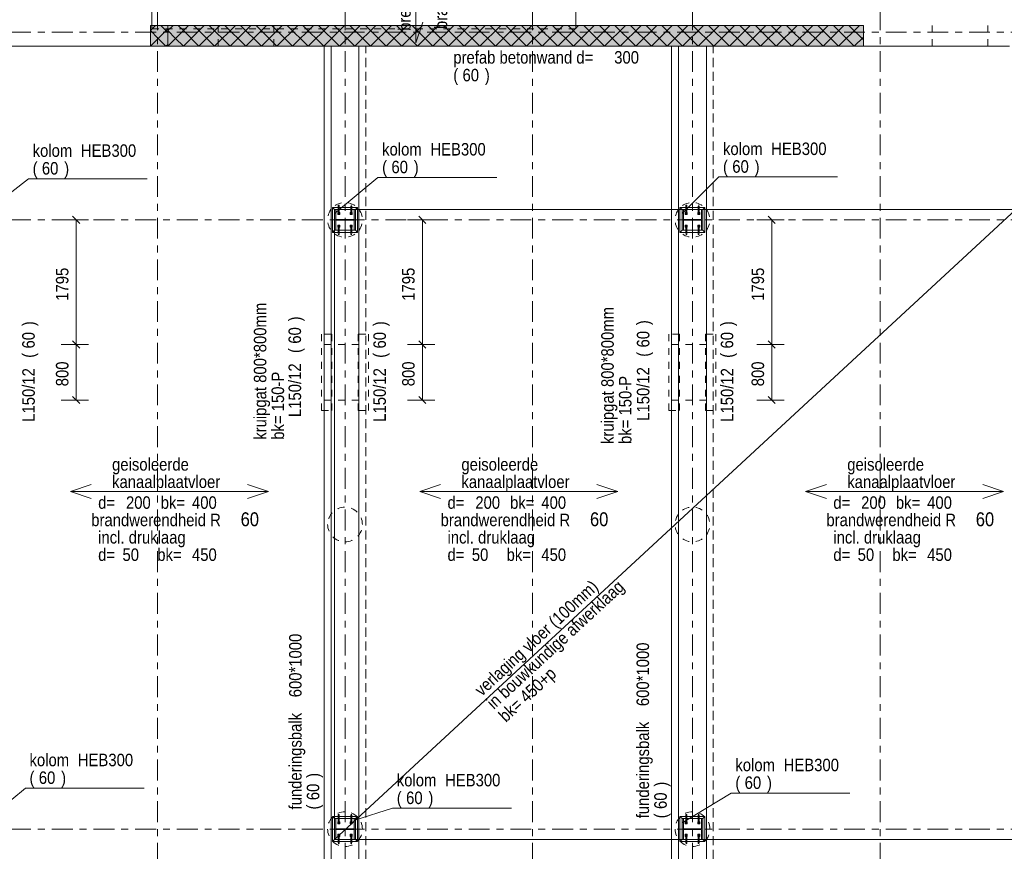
# Model space of a CAD drawing. Header units: millimetres. Extents: x -931 to -90, y -1411 to -817.
# Tile 41 of 63: x -709 to -567, y -1059 to -939. Entities that reach past the tile are written whole.
import ezdxf

# ---------------------------------------------------------------- set-up
doc = ezdxf.new("R2010")
doc.units = ezdxf.units.MM
for name, pattern in [('XKITLINE00', [0]), ('XKITLINE01', [4, 1, -1, 1, -1]), ('XKITLINE03', [6, 3, -1, 1, -1])]:
    doc.linetypes.add(name, pattern=pattern)
for name, color, linetype, lineweight in [('Grafisch object', 3, 'Continuous', 0), ('Offset', 4, 'Continuous', 0), ('Onderdeel', 2, 'Continuous', 0), ('Onderdeel label', 2, 'Continuous', 0), ('Stramien', 4, 'Continuous', 0), ('Tekst', 7, 'Continuous', 0)]:
    doc.layers.add(name, color=color, linetype=linetype, lineweight=lineweight)
doc.styles.add('ARIAL', font='arial.ttf')

msp = doc.modelspace()

# ---------------------------------------------------------------- hatches: boundary and pattern name
at = {"layer": 'Onderdeel'}
for points in [[(-687.82, -943.32), (-690.32, -943.32), (-690.32, -940.32), (-687.82, -940.32)], [(-587.72, -943.32), (-687.82, -943.32), (-687.82, -940.32), (-587.72, -940.32)], [(-663.62, -969.81), (-663.81, -969.81), (-663.81, -966.81), (-663.62, -966.81), (-663.62, -968.26), (-661, -968.26), (-661, -966.81), (-660.81, -966.81), (-660.81, -969.81), (-661, -969.81), (-661, -968.37), (-663.62, -968.37)], [(-613.62, -969.81), (-613.81, -969.81), (-613.81, -966.81), (-613.62, -966.81), (-613.62, -968.26), (-611, -968.26), (-611, -966.81), (-610.81, -966.81), (-610.81, -969.81), (-611, -969.81), (-611, -968.37), (-613.62, -968.37)], [(-663.62, -1057.51), (-663.81, -1057.51), (-663.81, -1054.51), (-663.62, -1054.51), (-663.62, -1055.96), (-661, -1055.96), (-661, -1054.51), (-660.81, -1054.51), (-660.81, -1057.51), (-661, -1057.51), (-661, -1056.07), (-663.62, -1056.07)], [(-613.62, -1057.51), (-613.81, -1057.51), (-613.81, -1054.51), (-613.62, -1054.51), (-613.62, -1055.96), (-611, -1055.96), (-611, -1054.51), (-610.81, -1054.51), (-610.81, -1057.51), (-611, -1057.51), (-611, -1056.07), (-613.62, -1056.07)]]:
    msp.add_hatch(color=256, dxfattribs=at).paths.add_polyline_path(points, flags=17)

# ---------------------------------------------------------------- linework, layer by layer
at = {"layer": 'Grafisch object', "linetype": 'XKITLINE00', "lineweight": 0}
for p, q in [((-663.82, -1057.52), (-565.76, -966.81)), ((-565.76, -966.81), (-663.82, -966.81)), ((-663.82, -966.81), (-663.82, -1057.52)), ((-663.82, -1057.52), (-565.76, -1057.52))]:
    msp.add_line(p, q, dxfattribs=at)
at = {"layer": 'Offset', "linetype": 'XKITLINE00', "lineweight": 0}
for p, q in [((-703.16, -968.31), (-699.2, -968.31)), ((-701.51, -967.8), (-700.49, -968.82)), ((-701, -986.26), (-701, -968.31)), ((-653.34, -968.31), (-649.38, -968.31)), ((-651.69, -967.8), (-650.67, -968.82)), ((-651.18, -986.26), (-651.18, -968.31)), ((-603.06, -968.31), (-599.1, -968.31)), ((-601.41, -967.8), (-600.39, -968.82)), ((-600.9, -986.26), (-600.9, -968.31)), ((-701.51, -985.75), (-700.49, -986.77)), ((-701.51, -985.75), (-700.49, -986.77)), ((-651.69, -985.75), (-650.67, -986.77)), ((-651.69, -985.75), (-650.67, -986.77)), ((-601.41, -985.75), (-600.39, -986.77)), ((-601.41, -985.75), (-600.39, -986.77)), ((-703.16, -986.26), (-699.2, -986.26)), ((-703.16, -986.26), (-699.2, -986.26)), ((-701, -994.26), (-701, -986.26)), ((-653.34, -986.26), (-649.38, -986.26)), ((-653.34, -986.26), (-649.38, -986.26)), ((-651.18, -994.26), (-651.18, -986.26)), ((-603.06, -986.26), (-599.1, -986.26)), ((-603.06, -986.26), (-599.1, -986.26)), ((-600.9, -994.26), (-600.9, -986.26)), ((-703.16, -994.26), (-699.2, -994.26)), ((-701.51, -993.75), (-700.49, -994.77)), ((-653.34, -994.26), (-649.38, -994.26)), ((-651.69, -993.75), (-650.67, -994.77)), ((-603.06, -994.26), (-599.1, -994.26)), ((-601.41, -993.75), (-600.39, -994.77))]:
    msp.add_line(p, q, dxfattribs=at)
at = {"layer": 'Offset'}
for p in [(-701, -968.31), (-651.18, -968.31), (-600.9, -968.31), (-701, -986.26), (-701, -986.26), (-651.18, -986.26), (-651.18, -986.26), (-600.9, -986.26), (-600.9, -986.26), (-701, -994.26), (-651.18, -994.26), (-600.9, -994.26)]:
    msp.add_point(p, dxfattribs=at)
at = {"layer": 'Onderdeel', "linetype": 'XKITLINE00', "lineweight": 0}
for p, q in [((-690.12, -940.32), (-690.12, -918.31)), ((-629.1, -940.32), (-629.1, -918.31)), ((-690.32, -941.07), (-689.56, -940.32)), ((-690.32, -943.32), (-690.32, -940.32)), ((-687.82, -940.32), (-690.32, -940.32)), ((-688.07, -941.07), (-688.83, -940.32)), ((-687.82, -943.32), (-684.82, -940.32)), ((-687.82, -941.07), (-687.06, -940.32)), ((-687.82, -943.32), (-687.82, -940.32)), ((-687.82, -940.32), (-587.72, -940.32)), ((-687.82, -940.32), (-687.82, -943.32)), ((-685.57, -941.07), (-686.33, -940.32)), ((-685.57, -943.32), (-682.57, -940.32)), ((-681.08, -943.32), (-684.08, -940.32)), ((-683.33, -943.32), (-680.33, -940.32)), ((-678.84, -943.32), (-681.84, -940.32)), ((-681.08, -943.32), (-678.08, -940.32)), ((-676.59, -943.32), (-679.59, -940.32)), ((-678.84, -943.32), (-675.84, -940.32)), ((-674.35, -943.32), (-677.35, -940.32)), ((-676.59, -943.32), (-673.59, -940.32)), ((-672.1, -943.32), (-675.1, -940.32)), ((-674.35, -943.32), (-671.35, -940.32)), ((-669.86, -943.32), (-672.86, -940.32)), ((-672.1, -943.32), (-669.1, -940.32)), ((-667.61, -943.32), (-670.61, -940.32)), ((-669.86, -943.32), (-666.86, -940.32)), ((-665.37, -943.32), (-668.37, -940.32)), ((-667.61, -943.32), (-664.61, -940.32)), ((-663.12, -943.32), (-666.12, -940.32)), ((-665.37, -943.32), (-662.37, -940.32)), ((-660.88, -943.32), (-663.88, -940.32)), ((-663.12, -943.32), (-660.12, -940.32)), ((-658.63, -943.32), (-661.63, -940.32)), ((-660.88, -943.32), (-657.88, -940.32)), ((-656.38, -943.32), (-659.38, -940.32)), ((-658.63, -943.32), (-655.63, -940.32)), ((-654.14, -943.32), (-657.14, -940.32)), ((-656.38, -943.32), (-653.38, -940.32)), ((-651.89, -943.32), (-654.89, -940.32)), ((-654.14, -943.32), (-651.14, -940.32)), ((-649.65, -943.32), (-652.65, -940.32)), ((-651.89, -943.32), (-648.89, -940.32)), ((-647.4, -943.32), (-650.4, -940.32)), ((-649.65, -943.32), (-646.65, -940.32)), ((-645.16, -943.32), (-648.16, -940.32)), ((-647.4, -943.32), (-644.4, -940.32)), ((-642.91, -943.32), (-645.91, -940.32)), ((-645.16, -943.32), (-642.16, -940.32)), ((-640.67, -943.32), (-643.67, -940.32)), ((-642.91, -943.32), (-639.91, -940.32)), ((-638.42, -943.32), (-641.42, -940.32)), ((-640.67, -943.32), (-637.67, -940.32)), ((-636.18, -943.32), (-639.18, -940.32)), ((-638.42, -943.32), (-635.42, -940.32)), ((-633.93, -943.32), (-636.93, -940.32)), ((-636.18, -943.32), (-633.18, -940.32)), ((-631.69, -943.32), (-634.69, -940.32)), ((-633.93, -943.32), (-630.93, -940.32)), ((-629.44, -943.32), (-632.44, -940.32)), ((-631.69, -943.32), (-628.69, -940.32)), ((-627.2, -943.32), (-630.2, -940.32)), ((-629.44, -943.32), (-626.44, -940.32)), ((-624.95, -943.32), (-627.95, -940.32)), ((-627.2, -943.32), (-624.2, -940.32)), ((-622.71, -943.32), (-625.71, -940.32)), ((-624.95, -943.32), (-621.95, -940.32)), ((-620.46, -943.32), (-623.46, -940.32)), ((-622.71, -943.32), (-619.71, -940.32)), ((-618.22, -943.32), (-621.22, -940.32)), ((-620.46, -943.32), (-617.46, -940.32)), ((-615.97, -943.32), (-618.97, -940.32)), ((-618.22, -943.32), (-615.22, -940.32)), ((-613.73, -943.32), (-616.73, -940.32)), ((-615.97, -943.32), (-612.97, -940.32)), ((-611.48, -943.32), (-614.48, -940.32)), ((-613.73, -943.32), (-610.73, -940.32)), ((-609.24, -943.32), (-612.24, -940.32)), ((-611.48, -943.32), (-608.48, -940.32)), ((-606.99, -943.32), (-609.99, -940.32)), ((-609.24, -943.32), (-606.24, -940.32)), ((-604.75, -943.32), (-607.75, -940.32)), ((-606.99, -943.32), (-603.99, -940.32)), ((-602.5, -943.32), (-605.5, -940.32)), ((-604.75, -943.32), (-601.75, -940.32)), ((-600.26, -943.32), (-603.26, -940.32)), ((-602.5, -943.32), (-599.5, -940.32)), ((-598.01, -943.32), (-601.01, -940.32)), ((-600.26, -943.32), (-597.26, -940.32)), ((-595.77, -943.32), (-598.77, -940.32)), ((-598.01, -943.32), (-595.01, -940.32)), ((-593.52, -943.32), (-596.52, -940.32)), ((-595.77, -943.32), (-592.77, -940.32)), ((-591.28, -943.32), (-594.28, -940.32)), ((-593.52, -943.32), (-590.52, -940.32)), ((-589.03, -943.32), (-592.03, -940.32)), ((-591.28, -943.32), (-588.28, -940.32)), ((-587.72, -942.38), (-589.79, -940.32)), ((-587.72, -940.32), (-587.72, -943.32)), ((-690.32, -943.32), (-687.82, -940.82)), ((-689.19, -942.19), (-690.32, -941.07)), ((-688.07, -943.32), (-689.19, -942.19)), ((-687.82, -941.33), (-688.07, -941.07)), ((-686.69, -942.19), (-687.82, -941.07)), ((-685.57, -943.32), (-686.69, -942.19)), ((-683.33, -943.32), (-685.57, -941.07)), ((-589.03, -943.32), (-587.72, -942)), ((-710.84, -943.32), (-690.32, -943.32)), ((-690.32, -943.32), (-690.32, -943.32)), ((-690.32, -943.32), (-690.32, -943.32)), ((-690.32, -943.32), (-690.32, -943.32)), ((-690.32, -943.32), (-687.82, -943.32)), ((-688.07, -943.32), (-687.82, -943.06)), ((-687.82, -943.32), (-687.82, -943.32)), ((-687.82, -943.32), (-687.82, -943.32)), ((-687.82, -943.32), (-687.82, -943.32)), ((-687.82, -943.32), (-587.72, -943.32)), ((-664.31, -943.32), (-664.31, -1069.01)), ((-660.31, -1069.01), (-660.31, -943.32)), ((-660.31, -943.32), (-660.31, -1069.01)), ((-614.31, -943.32), (-614.31, -1069.01)), ((-610.31, -943.32), (-610.31, -1069.01)), ((-610.31, -1069.01), (-610.31, -943.32)), ((-587.72, -943.32), (-566.7, -943.32)), ((-664.11, -970.11), (-664.11, -966.51)), ((-664.11, -966.51), (-660.51, -966.51)), ((-664.11, -966.51), (-663.81, -966.81)), ((-663.81, -969.81), (-663.81, -966.81)), ((-663.81, -966.81), (-663.62, -966.81)), ((-663.62, -966.81), (-663.62, -968.26)), ((-663.62, -966.81), (-661, -966.81)), ((-663.36, -967.56), (-663.36, -967.26)), ((-663.06, -967.26), (-663.36, -967.26)), ((-663.36, -967.56), (-663.06, -967.56)), ((-663.35, -967.53), (-663.35, -967.29)), ((-663.08, -967.29), (-663.35, -967.29)), ((-663.35, -967.53), (-663.08, -967.53)), ((-663.29, -967.49), (-663.29, -967.33)), ((-663.13, -967.33), (-663.29, -967.33)), ((-663.29, -967.49), (-663.13, -967.49)), ((-663.13, -967.49), (-663.13, -967.33)), ((-663.08, -967.53), (-663.08, -967.29)), ((-663.06, -967.56), (-663.06, -967.26)), ((-661.26, -967.26), (-661.56, -967.26)), ((-661.56, -967.26), (-661.56, -967.56)), ((-661.56, -967.56), (-661.26, -967.56)), ((-661.28, -967.29), (-661.55, -967.29)), ((-661.55, -967.29), (-661.55, -967.53)), ((-661.55, -967.53), (-661.28, -967.53)), ((-661.49, -967.49), (-661.49, -967.33)), ((-661.49, -967.33), (-661.33, -967.33)), ((-661.49, -967.49), (-661.33, -967.49)), ((-661.33, -967.49), (-661.33, -967.33)), ((-661.28, -967.53), (-661.28, -967.29)), ((-661.26, -967.56), (-661.26, -967.26)), ((-661, -968.26), (-661, -966.81)), ((-661, -966.81), (-660.81, -966.81)), ((-660.81, -966.81), (-660.51, -966.51)), ((-660.81, -966.81), (-660.81, -969.81)), ((-660.51, -966.51), (-660.51, -970.11)), ((-614.11, -970.11), (-614.11, -966.51)), ((-614.11, -966.51), (-610.51, -966.51)), ((-614.11, -966.51), (-613.81, -966.81)), ((-613.81, -969.81), (-613.81, -966.81)), ((-613.81, -966.81), (-613.62, -966.81)), ((-613.62, -966.81), (-613.62, -968.26)), ((-613.62, -966.81), (-611, -966.81)), ((-613.36, -967.56), (-613.36, -967.26)), ((-613.06, -967.26), (-613.36, -967.26)), ((-613.36, -967.56), (-613.06, -967.56)), ((-613.35, -967.53), (-613.35, -967.29)), ((-613.08, -967.29), (-613.35, -967.29)), ((-613.35, -967.53), (-613.08, -967.53)), ((-613.29, -967.49), (-613.29, -967.33)), ((-613.13, -967.33), (-613.29, -967.33)), ((-613.29, -967.49), (-613.13, -967.49)), ((-613.13, -967.49), (-613.13, -967.33)), ((-613.08, -967.53), (-613.08, -967.29)), ((-613.06, -967.56), (-613.06, -967.26)), ((-611.26, -967.26), (-611.56, -967.26)), ((-611.56, -967.26), (-611.56, -967.56)), ((-611.56, -967.56), (-611.26, -967.56)), ((-611.28, -967.29), (-611.55, -967.29)), ((-611.55, -967.29), (-611.55, -967.53)), ((-611.55, -967.53), (-611.28, -967.53)), ((-611.49, -967.49), (-611.49, -967.33)), ((-611.49, -967.33), (-611.33, -967.33)), ((-611.49, -967.49), (-611.33, -967.49)), ((-611.33, -967.49), (-611.33, -967.33)), ((-611.28, -967.53), (-611.28, -967.29)), ((-611.26, -967.56), (-611.26, -967.26)), ((-611, -968.26), (-611, -966.81)), ((-611, -966.81), (-610.81, -966.81)), ((-610.81, -966.81), (-610.51, -966.51)), ((-610.81, -966.81), (-610.81, -969.81)), ((-610.51, -966.51), (-610.51, -970.11)), ((-663.62, -968.26), (-661, -968.26)), ((-661, -968.37), (-663.62, -968.37)), ((-663.62, -968.37), (-663.62, -969.81)), ((-663.06, -969.06), (-663.36, -969.06)), ((-663.36, -969.06), (-663.36, -969.36)), ((-663.08, -969.09), (-663.35, -969.09)), ((-663.35, -969.09), (-663.35, -969.33)), ((-663.08, -969.33), (-663.08, -969.09)), ((-663.06, -969.36), (-663.06, -969.06)), ((-661.56, -969.36), (-661.56, -969.06)), ((-661.26, -969.06), (-661.56, -969.06)), ((-661.55, -969.33), (-661.55, -969.09)), ((-661.28, -969.09), (-661.55, -969.09)), ((-661.28, -969.33), (-661.28, -969.09)), ((-661.26, -969.36), (-661.26, -969.06)), ((-661, -969.81), (-661, -968.37)), ((-613.62, -968.26), (-611, -968.26)), ((-611, -968.37), (-613.62, -968.37)), ((-613.62, -968.37), (-613.62, -969.81)), ((-613.06, -969.06), (-613.36, -969.06)), ((-613.36, -969.06), (-613.36, -969.36)), ((-613.08, -969.09), (-613.35, -969.09)), ((-613.35, -969.09), (-613.35, -969.33)), ((-613.08, -969.33), (-613.08, -969.09)), ((-613.06, -969.36), (-613.06, -969.06)), ((-611.56, -969.36), (-611.56, -969.06)), ((-611.26, -969.06), (-611.56, -969.06)), ((-611.55, -969.33), (-611.55, -969.09)), ((-611.28, -969.09), (-611.55, -969.09)), ((-611.28, -969.33), (-611.28, -969.09)), ((-611.26, -969.36), (-611.26, -969.06)), ((-611, -969.81), (-611, -968.37)), ((-664.11, -970.11), (-663.81, -969.81)), ((-660.51, -970.11), (-664.11, -970.11)), ((-663.62, -969.81), (-663.81, -969.81)), ((-663.62, -969.81), (-661, -969.81)), ((-663.36, -969.36), (-663.06, -969.36)), ((-663.35, -969.33), (-663.08, -969.33)), ((-663.29, -969.13), (-663.13, -969.13)), ((-663.29, -969.29), (-663.29, -969.13)), ((-663.29, -969.29), (-663.13, -969.29)), ((-663.13, -969.29), (-663.13, -969.13)), ((-661.56, -969.36), (-661.26, -969.36)), ((-661.55, -969.33), (-661.28, -969.33)), ((-661.49, -969.13), (-661.33, -969.13)), ((-661.49, -969.29), (-661.49, -969.13)), ((-661.33, -969.29), (-661.49, -969.29)), ((-661.33, -969.29), (-661.33, -969.13)), ((-660.81, -969.81), (-661, -969.81)), ((-660.81, -969.81), (-660.51, -970.11)), ((-614.11, -970.11), (-613.81, -969.81)), ((-610.51, -970.11), (-614.11, -970.11)), ((-613.62, -969.81), (-613.81, -969.81)), ((-613.62, -969.81), (-611, -969.81)), ((-613.36, -969.36), (-613.06, -969.36)), ((-613.35, -969.33), (-613.08, -969.33)), ((-613.29, -969.13), (-613.13, -969.13)), ((-613.29, -969.29), (-613.29, -969.13)), ((-613.29, -969.29), (-613.13, -969.29)), ((-613.13, -969.29), (-613.13, -969.13)), ((-611.56, -969.36), (-611.26, -969.36)), ((-611.55, -969.33), (-611.28, -969.33)), ((-611.49, -969.13), (-611.33, -969.13)), ((-611.49, -969.29), (-611.49, -969.13)), ((-611.33, -969.29), (-611.49, -969.29)), ((-611.33, -969.29), (-611.33, -969.13)), ((-610.81, -969.81), (-611, -969.81)), ((-610.81, -969.81), (-610.51, -970.11)), ((-660.31, -984.76), (-660.31, -984.76)), ((-660.31, -986.36), (-660.31, -984.76)), ((-610.31, -984.76), (-610.31, -984.76)), ((-660.31, -995.76), (-660.31, -995.76)), ((-610.31, -995.76), (-610.31, -995.76)), ((-664.11, -1057.81), (-664.11, -1054.21)), ((-664.11, -1054.21), (-660.51, -1054.21)), ((-664.11, -1054.21), (-663.81, -1054.51)), ((-663.81, -1057.51), (-663.81, -1054.51)), ((-663.81, -1057.51), (-663.81, -1054.51)), ((-663.62, -1054.51), (-663.81, -1054.51)), ((-663.81, -1057.51), (-663.81, -1054.51)), ((-663.62, -1055.96), (-663.62, -1054.51)), ((-663.62, -1054.51), (-661, -1054.51)), ((-663.36, -1055.26), (-663.36, -1054.96)), ((-663.06, -1054.96), (-663.36, -1054.96)), ((-663.36, -1055.26), (-663.06, -1055.26)), ((-663.35, -1055.23), (-663.35, -1054.99)), ((-663.08, -1054.99), (-663.35, -1054.99)), ((-663.35, -1055.23), (-663.08, -1055.23)), ((-663.29, -1055.19), (-663.29, -1055.03)), ((-663.13, -1055.03), (-663.29, -1055.03)), ((-663.29, -1055.19), (-663.13, -1055.19)), ((-663.13, -1055.19), (-663.13, -1055.03)), ((-663.08, -1055.23), (-663.08, -1054.99)), ((-663.06, -1055.26), (-663.06, -1054.96)), ((-661.26, -1054.96), (-661.56, -1054.96)), ((-661.56, -1054.96), (-661.56, -1055.26)), ((-661.56, -1055.26), (-661.26, -1055.26)), ((-661.28, -1054.99), (-661.55, -1054.99)), ((-661.55, -1054.99), (-661.55, -1055.23)), ((-661.55, -1055.23), (-661.28, -1055.23)), ((-661.49, -1055.19), (-661.49, -1055.03)), ((-661.49, -1055.03), (-661.33, -1055.03)), ((-661.49, -1055.19), (-661.33, -1055.19)), ((-661.33, -1055.19), (-661.33, -1055.03)), ((-661.28, -1055.23), (-661.28, -1054.99)), ((-661.26, -1055.26), (-661.26, -1054.96)), ((-661, -1055.96), (-661, -1054.51)), ((-661, -1055.96), (-661, -1054.51)), ((-661, -1054.51), (-660.81, -1054.51)), ((-660.81, -1054.51), (-660.51, -1054.21)), ((-660.81, -1054.51), (-660.81, -1057.51)), ((-660.51, -1054.21), (-660.51, -1057.81)), ((-614.11, -1057.81), (-614.11, -1054.21)), ((-614.11, -1054.21), (-610.51, -1054.21)), ((-614.11, -1054.21), (-613.81, -1054.51)), ((-613.81, -1057.51), (-613.81, -1054.51)), ((-613.81, -1054.51), (-613.62, -1054.51)), ((-613.62, -1054.51), (-613.62, -1055.96)), ((-613.62, -1054.51), (-611, -1054.51)), ((-613.36, -1055.26), (-613.36, -1054.96)), ((-613.06, -1054.96), (-613.36, -1054.96)), ((-613.36, -1055.26), (-613.06, -1055.26)), ((-613.35, -1055.23), (-613.35, -1054.99)), ((-613.08, -1054.99), (-613.35, -1054.99)), ((-613.35, -1055.23), (-613.08, -1055.23)), ((-613.29, -1055.19), (-613.29, -1055.03)), ((-613.13, -1055.03), (-613.29, -1055.03)), ((-613.29, -1055.19), (-613.13, -1055.19)), ((-613.13, -1055.19), (-613.13, -1055.03)), ((-613.08, -1055.23), (-613.08, -1054.99)), ((-613.06, -1055.26), (-613.06, -1054.96)), ((-611.26, -1054.96), (-611.56, -1054.96)), ((-611.56, -1054.96), (-611.56, -1055.26)), ((-611.56, -1055.26), (-611.26, -1055.26)), ((-611.28, -1054.99), (-611.55, -1054.99)), ((-611.55, -1054.99), (-611.55, -1055.23)), ((-611.55, -1055.23), (-611.28, -1055.23)), ((-611.49, -1055.19), (-611.49, -1055.03)), ((-611.49, -1055.03), (-611.33, -1055.03)), ((-611.49, -1055.19), (-611.33, -1055.19)), ((-611.33, -1055.19), (-611.33, -1055.03)), ((-611.28, -1055.23), (-611.28, -1054.99)), ((-611.26, -1055.26), (-611.26, -1054.96)), ((-611, -1055.96), (-611, -1054.51)), ((-611, -1054.51), (-610.81, -1054.51)), ((-610.81, -1054.51), (-610.51, -1054.21)), ((-610.81, -1054.51), (-610.81, -1057.51)), ((-610.51, -1054.21), (-610.51, -1057.81)), ((-661, -1055.96), (-663.62, -1055.96)), ((-663.62, -1056.07), (-663.62, -1057.51)), ((-663.62, -1056.07), (-661, -1056.07)), ((-663.06, -1056.76), (-663.36, -1056.76)), ((-663.36, -1056.76), (-663.36, -1057.06)), ((-663.08, -1056.79), (-663.35, -1056.79)), ((-663.35, -1056.79), (-663.35, -1057.03)), ((-663.29, -1056.83), (-663.13, -1056.83)), ((-663.29, -1056.99), (-663.29, -1056.83)), ((-663.13, -1056.99), (-663.13, -1056.83)), ((-663.08, -1057.03), (-663.08, -1056.79)), ((-663.06, -1057.06), (-663.06, -1056.76)), ((-661.56, -1057.06), (-661.56, -1056.76)), ((-661.26, -1056.76), (-661.56, -1056.76)), ((-661.55, -1057.03), (-661.55, -1056.79)), ((-661.28, -1056.79), (-661.55, -1056.79)), ((-661.49, -1056.83), (-661.33, -1056.83)), ((-661.49, -1056.99), (-661.49, -1056.83)), ((-661.33, -1056.99), (-661.33, -1056.83)), ((-661.28, -1057.03), (-661.28, -1056.79)), ((-661.26, -1057.06), (-661.26, -1056.76)), ((-661, -1057.51), (-661, -1056.07)), ((-661, -1057.51), (-661, -1056.07)), ((-613.62, -1055.96), (-611, -1055.96)), ((-611, -1056.07), (-613.62, -1056.07)), ((-613.62, -1056.07), (-613.62, -1057.51)), ((-613.06, -1056.76), (-613.36, -1056.76)), ((-613.36, -1056.76), (-613.36, -1057.06)), ((-613.08, -1056.79), (-613.35, -1056.79)), ((-613.35, -1056.79), (-613.35, -1057.03)), ((-613.29, -1056.83), (-613.13, -1056.83)), ((-613.29, -1056.99), (-613.29, -1056.83)), ((-613.13, -1056.99), (-613.13, -1056.83)), ((-613.08, -1057.03), (-613.08, -1056.79)), ((-613.06, -1057.06), (-613.06, -1056.76)), ((-611.56, -1057.06), (-611.56, -1056.76)), ((-611.26, -1056.76), (-611.56, -1056.76)), ((-611.55, -1057.03), (-611.55, -1056.79)), ((-611.28, -1056.79), (-611.55, -1056.79)), ((-611.49, -1056.83), (-611.33, -1056.83)), ((-611.49, -1056.99), (-611.49, -1056.83)), ((-611.33, -1056.99), (-611.33, -1056.83)), ((-611.28, -1057.03), (-611.28, -1056.79)), ((-611.26, -1057.06), (-611.26, -1056.76)), ((-611, -1057.51), (-611, -1056.07)), ((-664.11, -1057.81), (-663.81, -1057.51)), ((-660.51, -1057.81), (-664.11, -1057.81)), ((-663.81, -1057.51), (-663.62, -1057.51)), ((-663.62, -1057.51), (-661, -1057.51)), ((-663.36, -1057.06), (-663.06, -1057.06)), ((-663.35, -1057.03), (-663.08, -1057.03)), ((-663.29, -1056.99), (-663.13, -1056.99)), ((-661.56, -1057.06), (-661.26, -1057.06)), ((-661.55, -1057.03), (-661.28, -1057.03)), ((-661.33, -1056.99), (-661.49, -1056.99)), ((-661, -1057.51), (-660.81, -1057.51)), ((-660.81, -1057.51), (-660.51, -1057.81)), ((-614.11, -1057.81), (-613.81, -1057.51)), ((-610.51, -1057.81), (-614.11, -1057.81)), ((-613.62, -1057.51), (-613.81, -1057.51)), ((-613.62, -1057.51), (-611, -1057.51)), ((-613.36, -1057.06), (-613.06, -1057.06)), ((-613.35, -1057.03), (-613.08, -1057.03)), ((-613.29, -1056.99), (-613.13, -1056.99)), ((-611.56, -1057.06), (-611.26, -1057.06)), ((-611.55, -1057.03), (-611.28, -1057.03)), ((-611.33, -1056.99), (-611.49, -1056.99)), ((-610.81, -1057.51), (-611, -1057.51)), ((-610.81, -1057.51), (-610.51, -1057.81))]:
    msp.add_line(p, q, dxfattribs=at)
at = {"layer": 'Onderdeel', "linetype": 'XKITLINE01', "lineweight": 0}
for p, q in [((-680.57, -943.32), (-680.57, -939.32)), ((-672.57, -943.32), (-672.57, -939.32)), ((-577.81, -943.32), (-577.81, -939.32)), ((-569.81, -943.32), (-569.81, -939.32)), ((-690.12, -940.81), (-690.12, -940.32)), ((-629.1, -940.82), (-629.1, -940.32)), ((-690.12, -940.81), (-629.1, -940.82)), ((-480.82, -943.32), (-710.84, -943.32)), ((-665.31, -943.32), (-709.84, -943.32)), ((-664.31, -943.32), (-690.32, -943.32)), ((-665.31, -1069.01), (-665.31, -943.32)), ((-665.31, -1084.01), (-665.31, -943.32)), ((-665.31, -943.32), (-659.31, -943.32)), ((-664.31, -1069.01), (-664.31, -943.32)), ((-664.31, -943.32), (-660.31, -943.32)), ((-664.31, -1069.01), (-664.31, -943.32)), ((-660.31, -943.32), (-614.31, -943.32)), ((-660.31, -1069.01), (-660.31, -943.32)), ((-615.31, -943.32), (-659.31, -943.32)), ((-659.31, -943.32), (-659.31, -1069.01)), ((-659.31, -1084.01), (-659.31, -943.32)), ((-615.31, -1069.01), (-615.31, -943.32)), ((-615.31, -1084.01), (-615.31, -943.32)), ((-615.31, -943.32), (-609.31, -943.32)), ((-614.31, -1069.01), (-614.31, -943.32)), ((-614.31, -943.32), (-610.31, -943.32)), ((-614.31, -1069.01), (-614.31, -943.32)), ((-610.31, -943.32), (-587.72, -943.32)), ((-610.31, -1069.01), (-610.31, -943.32)), ((-554.76, -943.32), (-609.31, -943.32)), ((-609.31, -943.32), (-609.31, -1069.01)), ((-609.31, -1084.01), (-609.31, -943.32)), ((-663.13, -966.21), (-663.29, -966.21)), ((-663.29, -966.21), (-663.29, -967.33)), ((-663.13, -966.21), (-663.13, -967.33)), ((-661.49, -966.21), (-661.33, -966.21)), ((-661.49, -967.33), (-661.49, -966.21)), ((-661.33, -967.33), (-661.33, -966.21)), ((-613.13, -966.21), (-613.29, -966.21)), ((-613.29, -966.21), (-613.29, -967.33)), ((-613.13, -966.21), (-613.13, -967.33)), ((-611.49, -966.21), (-611.33, -966.21)), ((-611.49, -967.33), (-611.49, -966.21)), ((-611.33, -967.33), (-611.33, -966.21)), ((-663.81, -966.81), (-663.62, -966.81)), ((-663.81, -969.81), (-663.81, -966.81)), ((-663.81, -966.81), (-663.81, -969.81)), ((-663.81, -966.81), (-660.81, -966.81)), ((-663.36, -967.26), (-663.36, -967.56)), ((-663.06, -967.26), (-663.36, -967.26)), ((-663.36, -967.56), (-663.06, -967.56)), ((-663.35, -967.29), (-663.35, -967.53)), ((-663.08, -967.29), (-663.35, -967.29)), ((-663.35, -967.53), (-663.08, -967.53)), ((-663.08, -967.53), (-663.08, -967.29)), ((-663.06, -967.56), (-663.06, -967.26)), ((-661.26, -967.26), (-661.56, -967.26)), ((-661.56, -967.26), (-661.56, -967.56)), ((-661.56, -967.56), (-661.26, -967.56)), ((-661.28, -967.29), (-661.55, -967.29)), ((-661.55, -967.29), (-661.55, -967.53)), ((-661.55, -967.53), (-661.28, -967.53)), ((-661.28, -967.53), (-661.28, -967.29)), ((-661.26, -967.56), (-661.26, -967.26)), ((-661, -966.81), (-660.81, -966.81)), ((-660.81, -969.81), (-660.81, -966.81)), ((-660.81, -969.81), (-660.81, -966.81)), ((-613.81, -966.81), (-613.81, -969.81)), ((-613.81, -966.81), (-610.81, -966.81)), ((-613.81, -966.81), (-613.62, -966.81)), ((-613.81, -969.81), (-613.81, -966.81)), ((-613.36, -967.26), (-613.36, -967.56)), ((-613.06, -967.26), (-613.36, -967.26)), ((-613.36, -967.56), (-613.06, -967.56)), ((-613.35, -967.29), (-613.35, -967.53)), ((-613.08, -967.29), (-613.35, -967.29)), ((-613.35, -967.53), (-613.08, -967.53)), ((-613.08, -967.53), (-613.08, -967.29)), ((-613.06, -967.56), (-613.06, -967.26)), ((-611.26, -967.26), (-611.56, -967.26)), ((-611.56, -967.26), (-611.56, -967.56)), ((-611.56, -967.56), (-611.26, -967.56)), ((-611.28, -967.29), (-611.55, -967.29)), ((-611.55, -967.29), (-611.55, -967.53)), ((-611.55, -967.53), (-611.28, -967.53)), ((-611.28, -967.53), (-611.28, -967.29)), ((-611.26, -967.56), (-611.26, -967.26)), ((-611, -966.81), (-610.81, -966.81)), ((-610.81, -969.81), (-610.81, -966.81)), ((-610.81, -969.81), (-610.81, -966.81)), ((-663.06, -969.06), (-663.36, -969.06)), ((-663.36, -969.06), (-663.36, -969.36)), ((-663.08, -969.09), (-663.35, -969.09)), ((-663.35, -969.09), (-663.35, -969.33)), ((-663.08, -969.33), (-663.08, -969.09)), ((-663.06, -969.36), (-663.06, -969.06)), ((-661.56, -969.06), (-661.56, -969.36)), ((-661.26, -969.06), (-661.56, -969.06)), ((-661.55, -969.09), (-661.55, -969.33)), ((-661.28, -969.09), (-661.55, -969.09)), ((-661.28, -969.33), (-661.28, -969.09)), ((-661.26, -969.36), (-661.26, -969.06)), ((-613.06, -969.06), (-613.36, -969.06)), ((-613.36, -969.06), (-613.36, -969.36)), ((-613.08, -969.09), (-613.35, -969.09)), ((-613.35, -969.09), (-613.35, -969.33)), ((-613.08, -969.33), (-613.08, -969.09)), ((-613.06, -969.36), (-613.06, -969.06)), ((-611.56, -969.06), (-611.56, -969.36)), ((-611.26, -969.06), (-611.56, -969.06)), ((-611.55, -969.09), (-611.55, -969.33)), ((-611.28, -969.09), (-611.55, -969.09)), ((-611.28, -969.33), (-611.28, -969.09)), ((-611.26, -969.36), (-611.26, -969.06)), ((-663.81, -969.81), (-663.62, -969.81)), ((-663.81, -969.81), (-660.81, -969.81)), ((-663.36, -969.36), (-663.06, -969.36)), ((-663.35, -969.33), (-663.08, -969.33)), ((-663.29, -969.29), (-663.29, -970.41)), ((-663.29, -970.41), (-663.13, -970.41)), ((-663.13, -970.41), (-663.13, -969.29)), ((-661.56, -969.36), (-661.26, -969.36)), ((-661.55, -969.33), (-661.28, -969.33)), ((-661.49, -970.41), (-661.49, -969.29)), ((-661.33, -970.41), (-661.49, -970.41)), ((-661.33, -969.29), (-661.33, -970.41)), ((-661, -969.81), (-660.81, -969.81)), ((-613.81, -969.81), (-610.81, -969.81)), ((-613.81, -969.81), (-613.62, -969.81)), ((-613.36, -969.36), (-613.06, -969.36)), ((-613.35, -969.33), (-613.08, -969.33)), ((-613.29, -969.29), (-613.29, -970.41)), ((-613.29, -970.41), (-613.13, -970.41)), ((-613.13, -970.41), (-613.13, -969.29)), ((-611.56, -969.36), (-611.26, -969.36)), ((-611.55, -969.33), (-611.28, -969.33)), ((-611.49, -970.41), (-611.49, -969.29)), ((-611.33, -970.41), (-611.49, -970.41)), ((-611.33, -969.29), (-611.33, -970.41)), ((-611, -969.81), (-610.81, -969.81)), ((-664.19, -984.76), (-665.69, -984.76)), ((-665.69, -984.76), (-665.69, -995.76)), ((-664.31, -995.76), (-664.31, -984.76)), ((-664.19, -995.76), (-664.19, -984.76)), ((-660.43, -995.76), (-660.43, -984.76)), ((-660.43, -984.76), (-660.31, -984.76)), ((-660.31, -984.76), (-658.93, -984.76)), ((-658.93, -995.76), (-658.93, -984.76)), ((-614.2, -984.76), (-615.7, -984.76)), ((-615.7, -984.76), (-615.69, -995.76)), ((-614.31, -995.76), (-614.32, -984.76)), ((-614.32, -984.76), (-614.31, -984.76)), ((-614.19, -995.76), (-614.2, -984.76)), ((-610.43, -995.76), (-610.44, -984.76)), ((-610.31, -984.76), (-610.44, -984.76)), ((-610.31, -995.76), (-610.32, -984.76)), ((-610.31, -984.76), (-608.94, -984.76)), ((-608.93, -995.76), (-608.94, -984.76)), ((-665.31, -986.26), (-659.31, -986.26)), ((-660.31, -995.76), (-660.31, -986.36)), ((-615.31, -986.26), (-609.31, -986.26)), ((-665.31, -994.26), (-659.31, -994.26)), ((-615.31, -994.26), (-609.31, -994.26)), ((-665.69, -995.76), (-664.19, -995.76)), ((-660.43, -995.76), (-660.31, -995.76)), ((-660.31, -995.76), (-658.93, -995.76)), ((-615.69, -995.76), (-614.19, -995.76)), ((-610.31, -995.76), (-610.43, -995.76)), ((-610.31, -995.76), (-608.93, -995.76)), ((-663.13, -1053.91), (-663.29, -1053.91)), ((-663.29, -1053.91), (-663.29, -1055.03)), ((-663.13, -1053.91), (-663.13, -1055.03)), ((-661.49, -1053.91), (-661.33, -1053.91)), ((-661.49, -1055.03), (-661.49, -1053.91)), ((-661.33, -1055.03), (-661.33, -1053.91)), ((-613.13, -1053.91), (-613.29, -1053.91)), ((-613.29, -1053.91), (-613.29, -1055.03)), ((-613.13, -1053.91), (-613.13, -1055.03)), ((-611.49, -1053.91), (-611.33, -1053.91)), ((-611.49, -1055.03), (-611.49, -1053.91)), ((-611.33, -1055.03), (-611.33, -1053.91)), ((-663.81, -1054.51), (-663.81, -1054.51)), ((-663.81, -1054.51), (-663.62, -1054.51)), ((-663.81, -1054.51), (-663.81, -1057.51)), ((-663.81, -1054.51), (-660.81, -1054.51)), ((-663.62, -1054.51), (-663.62, -1055.96)), ((-663.36, -1054.96), (-663.36, -1055.26)), ((-663.06, -1054.96), (-663.36, -1054.96)), ((-663.36, -1055.26), (-663.06, -1055.26)), ((-663.35, -1054.99), (-663.35, -1055.23)), ((-663.08, -1054.99), (-663.35, -1054.99)), ((-663.35, -1055.23), (-663.08, -1055.23)), ((-663.08, -1055.23), (-663.08, -1054.99)), ((-663.06, -1055.26), (-663.06, -1054.96)), ((-661.26, -1054.96), (-661.56, -1054.96)), ((-661.56, -1054.96), (-661.56, -1055.26)), ((-661.56, -1055.26), (-661.26, -1055.26)), ((-661.28, -1054.99), (-661.55, -1054.99)), ((-661.55, -1054.99), (-661.55, -1055.23)), ((-661.55, -1055.23), (-661.28, -1055.23)), ((-661.28, -1055.23), (-661.28, -1054.99)), ((-661.26, -1055.26), (-661.26, -1054.96)), ((-661, -1054.51), (-661, -1054.51)), ((-661, -1054.51), (-661, -1054.51)), ((-661, -1054.51), (-660.81, -1054.51)), ((-660.81, -1054.51), (-660.81, -1054.51)), ((-660.81, -1057.51), (-660.81, -1054.51)), ((-660.81, -1057.51), (-660.81, -1054.51)), ((-660.81, -1057.51), (-660.81, -1054.51)), ((-660.81, -1054.51), (-660.81, -1054.51)), ((-613.81, -1054.51), (-613.62, -1054.51)), ((-613.81, -1057.51), (-613.81, -1054.51)), ((-613.81, -1054.51), (-613.81, -1057.51)), ((-613.81, -1054.51), (-610.81, -1054.51)), ((-613.36, -1054.96), (-613.36, -1055.26)), ((-613.06, -1054.96), (-613.36, -1054.96)), ((-613.36, -1055.26), (-613.06, -1055.26)), ((-613.35, -1054.99), (-613.35, -1055.23)), ((-613.08, -1054.99), (-613.35, -1054.99)), ((-613.35, -1055.23), (-613.08, -1055.23)), ((-613.08, -1055.23), (-613.08, -1054.99)), ((-613.06, -1055.26), (-613.06, -1054.96)), ((-611.26, -1054.96), (-611.56, -1054.96)), ((-611.56, -1054.96), (-611.56, -1055.26)), ((-611.56, -1055.26), (-611.26, -1055.26)), ((-611.28, -1054.99), (-611.55, -1054.99)), ((-611.55, -1054.99), (-611.55, -1055.23)), ((-611.55, -1055.23), (-611.28, -1055.23)), ((-611.28, -1055.23), (-611.28, -1054.99)), ((-611.26, -1055.26), (-611.26, -1054.96)), ((-611, -1054.51), (-610.81, -1054.51)), ((-610.81, -1057.51), (-610.81, -1054.51)), ((-610.81, -1057.51), (-610.81, -1054.51)), ((-663.62, -1055.96), (-663.62, -1055.96)), ((-663.62, -1056.07), (-663.62, -1056.07)), ((-663.62, -1056.07), (-663.62, -1056.07)), ((-663.62, -1057.51), (-663.62, -1056.07)), ((-663.06, -1056.76), (-663.36, -1056.76)), ((-663.36, -1056.76), (-663.36, -1057.06)), ((-663.08, -1056.79), (-663.35, -1056.79)), ((-663.35, -1056.79), (-663.35, -1057.03)), ((-663.08, -1057.03), (-663.08, -1056.79)), ((-663.06, -1057.06), (-663.06, -1056.76)), ((-661.56, -1056.76), (-661.56, -1057.06)), ((-661.26, -1056.76), (-661.56, -1056.76)), ((-661.55, -1056.79), (-661.55, -1057.03)), ((-661.28, -1056.79), (-661.55, -1056.79)), ((-661.28, -1057.03), (-661.28, -1056.79)), ((-661.26, -1057.06), (-661.26, -1056.76)), ((-661, -1055.96), (-661, -1055.96)), ((-661, -1056.07), (-661, -1056.07)), ((-613.06, -1056.76), (-613.36, -1056.76)), ((-613.36, -1056.76), (-613.36, -1057.06)), ((-613.08, -1056.79), (-613.35, -1056.79)), ((-613.35, -1056.79), (-613.35, -1057.03)), ((-613.08, -1057.03), (-613.08, -1056.79)), ((-613.06, -1057.06), (-613.06, -1056.76)), ((-611.56, -1056.76), (-611.56, -1057.06)), ((-611.26, -1056.76), (-611.56, -1056.76)), ((-611.55, -1056.79), (-611.55, -1057.03)), ((-611.28, -1056.79), (-611.55, -1056.79)), ((-611.28, -1057.03), (-611.28, -1056.79)), ((-611.26, -1057.06), (-611.26, -1056.76)), ((-663.81, -1057.51), (-663.81, -1057.51)), ((-663.81, -1057.51), (-663.81, -1057.51)), ((-663.81, -1057.51), (-663.62, -1057.51)), ((-663.81, -1057.51), (-660.81, -1057.51)), ((-663.62, -1057.51), (-663.62, -1057.51)), ((-663.36, -1057.06), (-663.06, -1057.06)), ((-663.35, -1057.03), (-663.08, -1057.03)), ((-663.29, -1056.99), (-663.29, -1058.11)), ((-663.29, -1058.11), (-663.13, -1058.11)), ((-663.13, -1058.11), (-663.13, -1056.99)), ((-661.56, -1057.06), (-661.26, -1057.06)), ((-661.55, -1057.03), (-661.28, -1057.03)), ((-661.49, -1058.11), (-661.49, -1056.99)), ((-661.33, -1058.11), (-661.49, -1058.11)), ((-661.33, -1056.99), (-661.33, -1058.11)), ((-661, -1057.51), (-661, -1057.51)), ((-661, -1057.51), (-661, -1057.51)), ((-661, -1057.51), (-660.81, -1057.51)), ((-660.81, -1057.51), (-660.81, -1057.51)), ((-660.81, -1057.51), (-660.81, -1057.51)), ((-613.81, -1057.51), (-613.62, -1057.51)), ((-613.81, -1057.51), (-610.81, -1057.51)), ((-613.36, -1057.06), (-613.06, -1057.06)), ((-613.35, -1057.03), (-613.08, -1057.03)), ((-613.29, -1056.99), (-613.29, -1058.11)), ((-613.29, -1058.11), (-613.13, -1058.11)), ((-613.13, -1058.11), (-613.13, -1056.99)), ((-611.56, -1057.06), (-611.26, -1057.06)), ((-611.55, -1057.03), (-611.28, -1057.03)), ((-611.49, -1058.11), (-611.49, -1056.99)), ((-611.33, -1058.11), (-611.49, -1058.11)), ((-611.33, -1056.99), (-611.33, -1058.11)), ((-611, -1057.51), (-610.81, -1057.51))]:
    msp.add_line(p, q, dxfattribs=at)
for centre, start, end in [((-662.31, -968.31), 324, 144), ((-612.31, -968.31), 324, 144), ((-662.31, -968.31), 144, 324), ((-612.31, -968.31), 144, 324), ((-662.31, -1012.16), 360, 180), ((-612.31, -1012.16), 324, 144), ((-612.31, -1012.16), 144, 324), ((-662.31, -1012.16), 180, 360), ((-662.31, -1056.01), 360, 180), ((-612.31, -1056.01), 360, 180), ((-662.31, -1056.01), 180, 360), ((-612.31, -1056.01), 180, 360)]:
    msp.add_arc(centre, 2.5, start, end, dxfattribs=at)
at = {"layer": 'Onderdeel label', "linetype": 'XKITLINE00', "lineweight": 0}
for p, q in [((-652.11, -942.85), (-652.11, -912.35)), ((-652.11, -942.85), (-651.11, -939.85)), ((-714.33, -967.42), (-707.86, -962.39)), ((-707.86, -962.39), (-690.78, -962.39)), ((-663.81, -967.42), (-657.57, -962.2)), ((-657.57, -962.2), (-640.48, -962.2)), ((-613.81, -967.42), (-608.52, -962.13)), ((-608.52, -962.13), (-591.44, -962.13)), ((-701.83, -1007.41), (-698.83, -1006.41)), ((-676.33, -1006.41), (-673.33, -1007.41)), ((-651.56, -1007.41), (-648.56, -1006.41)), ((-626.06, -1006.41), (-623.06, -1007.41)), ((-596.04, -1007.41), (-593.04, -1006.41)), ((-570.54, -1006.41), (-567.54, -1007.41)), ((-701.83, -1007.41), (-673.33, -1007.41)), ((-701.83, -1007.41), (-698.83, -1008.41)), ((-673.33, -1007.41), (-676.33, -1008.41)), ((-651.56, -1007.41), (-623.06, -1007.41)), ((-651.56, -1007.41), (-648.56, -1008.41)), ((-623.06, -1007.41), (-626.06, -1008.41)), ((-596.04, -1007.41), (-567.54, -1007.41)), ((-596.04, -1007.41), (-593.04, -1008.41)), ((-567.54, -1007.41), (-570.54, -1008.41)), ((-714.33, -1055.12), (-708.31, -1050.11)), ((-708.31, -1050.11), (-691.22, -1050.11)), ((-613.81, -1055.12), (-606.74, -1050.83)), ((-606.74, -1050.83), (-589.65, -1050.83)), ((-660.9, -1054.71), (-655.46, -1053.01)), ((-655.46, -1053.01), (-638.37, -1053.01))]:
    msp.add_line(p, q, dxfattribs=at)
at = {"layer": 'Stramien', "linetype": 'XKITLINE03', "lineweight": 0}
for p, q in [((-689.31, -1103.01), (-689.31, -840.31)), ((-662.31, -1103.01), (-662.31, -840.31)), ((-635.31, -1103.01), (-635.31, -840.31)), ((-612.31, -1103.01), (-612.31, -840.31)), ((-585.31, -1103.01), (-585.31, -840.31)), ((-914.5, -941.31), (-445.81, -941.31)), ((-914.5, -968.31), (-445.81, -968.31)), ((-914.5, -1056.01), (-445.81, -1056.01))]:
    msp.add_line(p, q, dxfattribs=at)

# ---------------------------------------------------------------- texts
at = {"layer": 'Offset', "style": 'ARIAL', "width": 0.85}
for s, p in [('1795', (-702.11, -979.96)), ('1795', (-652.29, -979.96)), ('1795', (-602.01, -979.96)), ('800', (-702.11, -992.27)), ('800', (-652.29, -992.27)), ('800', (-602.01, -992.27))]:
    msp.add_text(s, height=1.8, rotation=90.0002, dxfattribs=at).set_placement(p)
at = {"layer": 'Onderdeel label', "style": 'ARIAL', "width": 0.85}
for s, height, rotation, p in [('brandwerendheid', 1.8, 89.9979, (-647.61, -940.85)), ('breedplaatvloer', 1.8, 89.9979, (-652.86, -941.1)), (')', 1.8, 90.0174, (-706.96, -983.62)), (')', 1.8, 90.0174, (-668.64, -982.93)), (')', 1.8, 90.0174, (-656.44, -983.62)), (')', 1.8, 90.0174, (-618.52, -983.47)), (')', 1.8, 90.0174, (-606.44, -983.62)), ('60', 1.8, 90.0174, (-706.96, -986.83)), ('60', 1.8, 90.0174, (-668.64, -986.14)), ('60', 1.8, 90.0174, (-656.43, -986.83)), ('60', 1.8, 90.0174, (-618.51, -986.68)), ('60', 1.8, 90.0174, (-606.44, -986.83)), ('(', 1.8, 90.0174, (-668.64, -987.48)), ('(', 1.8, 90.0174, (-618.51, -988.02)), ('(', 1.8, 90.0174, (-706.96, -988.17)), ('(', 1.8, 90.0174, (-656.43, -988.17)), ('(', 1.8, 90.0174, (-606.44, -988.17)), ('L150/12', 1.8, 90.0174, (-706.95, -997.38)), ('L150/12', 1.8, 90.0174, (-668.63, -996.7)), ('L150/12', 1.8, 90.0174, (-656.43, -997.38)), ('L150/12', 1.8, 90.0174, (-618.51, -997.24)), ('L150/12', 1.8, 90.0174, (-606.43, -997.38)), ('geisoleerde', 1.8, 360, (-695.83, -1004.41)), ('geisoleerde', 1.8, 360, (-645.56, -1004.41)), ('geisoleerde', 1.8, 360, (-590.04, -1004.41)), ('kanaalplaatvloer', 1.8, 360, (-695.83, -1006.91)), ('kanaalplaatvloer', 1.8, 360, (-645.56, -1006.91)), ('kanaalplaatvloer', 1.8, 360, (-590.04, -1006.91)), ('d=', 1.8, 360, (-697.83, -1009.91)), ('200', 1.8, 360, (-693.83, -1009.91)), ('bk=', 1.8, 360, (-688.83, -1009.91)), ('400', 1.8, 360, (-684.33, -1009.91)), ('d=', 1.8, 360, (-647.56, -1009.91)), ('200', 1.8, 360, (-643.56, -1009.91)), ('bk=', 1.8, 360, (-638.56, -1009.91)), ('400', 1.8, 360, (-634.06, -1009.91)), ('d=', 1.8, 360, (-592.04, -1009.91)), ('200', 1.8, 360, (-588.04, -1009.91)), ('bk=', 1.8, 360, (-583.04, -1009.91)), ('400', 1.8, 360, (-578.54, -1009.91)), ('brandwerendheid R', 1.8, 360, (-698.83, -1012.41)), ('60', 2, 360, (-677.33, -1012.41)), ('brandwerendheid R', 1.8, 360, (-648.56, -1012.41)), ('60', 2, 360, (-627.06, -1012.41)), ('brandwerendheid R', 1.8, 360, (-593.04, -1012.41)), ('60', 2, 360, (-571.54, -1012.41)), ('incl. druklaag', 1.8, 360, (-697.83, -1014.91)), ('incl. druklaag', 1.8, 360, (-647.56, -1014.91)), ('incl. druklaag', 1.8, 360, (-592.04, -1014.91)), ('d=', 1.8, 360, (-697.83, -1017.41)), ('50', 1.8, 360, (-694.33, -1017.41)), ('bk=', 1.8, 360, (-689.33, -1017.41)), ('450', 1.8, 360, (-684.33, -1017.41)), ('d=', 1.8, 360, (-647.56, -1017.41)), ('50', 1.8, 360, (-644.06, -1017.41)), ('bk=', 1.8, 360, (-639.06, -1017.41)), ('450', 1.8, 360, (-634.06, -1017.41)), ('d=', 1.8, 360, (-592.04, -1017.41)), ('50', 1.8, 360, (-588.54, -1017.41)), ('bk=', 1.8, 360, (-583.54, -1017.41)), ('450', 1.8, 360, (-578.54, -1017.41)), ('600*1000', 1.8, 90.0002, (-668.56, -1037.04)), ('600*1000', 1.8, 90.0002, (-618.56, -1038.31)), ('funderingsbalk', 1.8, 90.0002, (-668.56, -1053.19)), ('funderingsbalk', 1.8, 90.0002, (-618.56, -1054.46)), (')', 1.8, 90.0002, (-666.01, -1048.64)), ('60', 1.8, 90.0002, (-666.01, -1051.85)), (')', 1.8, 90.0002, (-616.01, -1049.91)), ('60', 1.8, 90.0002, (-616.01, -1053.12)), ('(', 1.8, 90.0002, (-666.01, -1053.19)), ('(', 1.8, 90.0002, (-616.01, -1054.46))]:
    msp.add_text(s, height=height, rotation=rotation, dxfattribs=at).set_placement(p)
for s, p in [('prefab betonwand d=', (-646.73, -945.82)), ('300', (-623.57, -945.82)), ('(', (-646.73, -948.37)), (')', (-642.19, -948.37)), ('60', (-645.4, -948.37)), ('kolom', (-707.26, -959.24)), ('HEB300', (-700.32, -959.24)), ('kolom', (-656.97, -959.05)), ('HEB300', (-650.02, -959.05)), ('kolom', (-607.92, -958.98)), ('HEB300', (-600.98, -958.98)), ('(', (-707.26, -961.79)), ('60', (-705.93, -961.79)), (')', (-702.72, -961.79)), ('(', (-656.97, -961.6)), ('60', (-655.63, -961.6)), (')', (-652.42, -961.6)), ('(', (-607.92, -961.53)), ('60', (-606.58, -961.53)), (')', (-603.37, -961.53)), ('kolom', (-707.71, -1046.96)), ('HEB300', (-700.76, -1046.96)), ('kolom', (-606.14, -1047.68)), ('HEB300', (-599.19, -1047.68)), ('(', (-707.71, -1049.51)), ('60', (-706.37, -1049.51)), (')', (-703.16, -1049.51)), ('kolom', (-654.86, -1049.86)), ('HEB300', (-647.91, -1049.86)), ('(', (-606.14, -1050.23)), ('60', (-604.8, -1050.23)), (')', (-601.59, -1050.23)), ('(', (-654.86, -1052.41)), ('60', (-653.52, -1052.41)), (')', (-650.31, -1052.41))]:
    msp.add_text(s, height=1.8, dxfattribs=at).set_placement(p)
at = {"layer": 'Tekst', "style": 'ARIAL', "width": 0.85}
for s, rotation, p in [('kruipgat 800*800mm', 90.0002, (-673.63, -999.97)), ('kruipgat 800*800mm', 90.0002, (-623.64, -1000.58)), ('bk= 150-P', 90.0002, (-671.08, -999.97)), ('bk= 150-P', 90.0002, (-621.09, -1000.58)), ('verlaging vloer (100mm)', 42.7656, (-642.63, -1036.99)), ('in bouwkundige afwerklaag', 42.7656, (-640.9, -1038.86)), ('bk= 450+p', 42.7656, (-639.17, -1040.73))]:
    msp.add_text(s, height=1.8, rotation=rotation, dxfattribs=at).set_placement(p)

doc.saveas('drawing.dxf')
